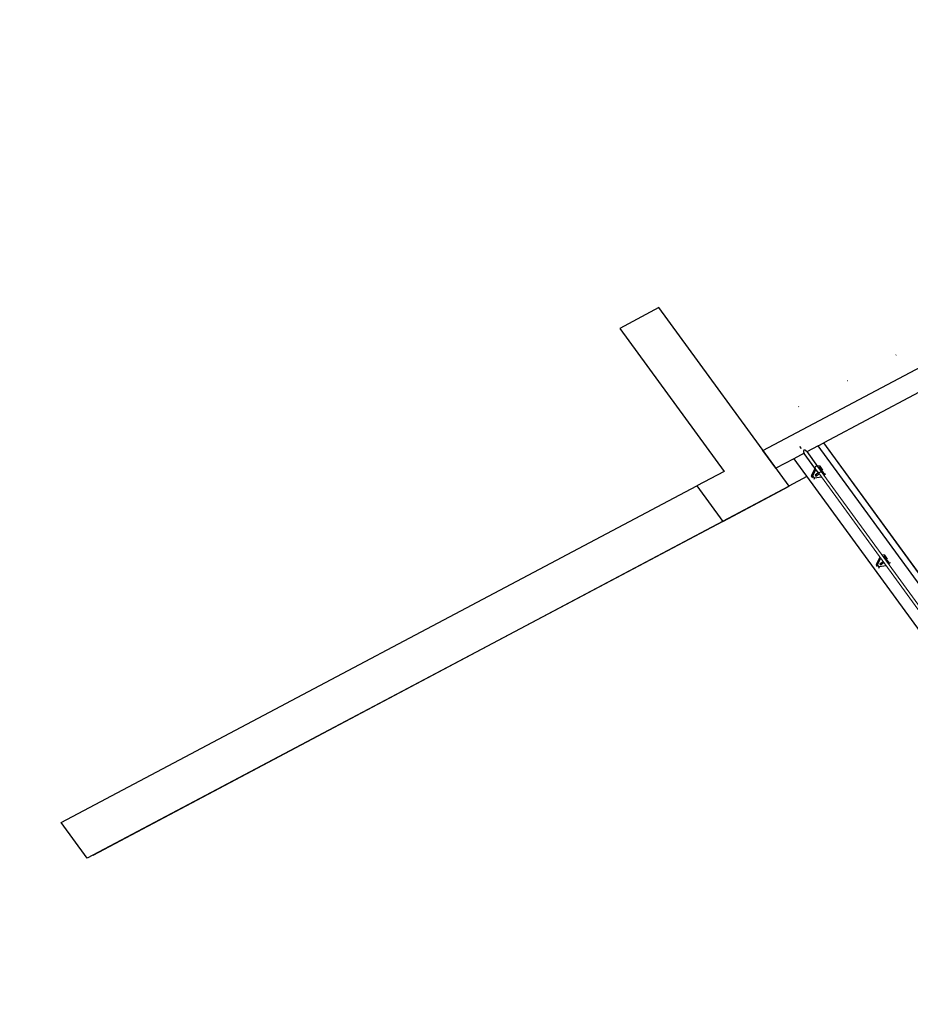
# Model space of a CAD drawing. Header units: metres. Extents: x 102781.1 to 102867.4, y 404261.5 to 404348.4.
# Tile 6 of 11: x 102781.1 to 102797.4, y 404316.5 to 404334.5. Entities that reach past the tile are written whole.
import ezdxf

# ---------------------------------------------------------------- set-up
doc = ezdxf.new("R2010")
doc.units = ezdxf.units.M
doc.layers.get('0').update_dxf_attribs({"color": 170})
for name, color, linetype, lineweight in [('N-CO-BC-BETONVORM-G', 170, 'Continuous', 25), ('N-CO-BC-BETONVORM-G-1', 170, 'Continuous', 25), ('N-CO-SC-STAALVORM-G', 170, 'Continuous', 25), ('N-CO-SC-STAALVORM-G-2', 170, 'Continuous', 18)]:
    doc.layers.add(name, color=color, linetype=linetype, lineweight=lineweight)

# ---------------------------------------------------------------- blocks, each defined once
blk = doc.blocks.new('AG_SF_Dek - Dek-3897233-N_A_P_')
at = {"layer": 'N-CO-BC-BETONVORM-G-1'}
for p, q in [((-32.638, -1.497), (-32.917, -3.451)), ((-32.934, -3.565), (-32.917, -3.453)), ((-23.456, -3.451), (-32.917, -3.451)), ((-23.454, -3.453), (-32.917, -3.453))]:
    blk.add_line(p, q, dxfattribs=at)
at = {"layer": 'N-CO-SC-STAALVORM-G'}
for p, q in [((-32.934, -3.565), (-32.967, -3.799)), ((-23.455, -3.565), (-32.934, -3.565)), ((-32.975, -3.856), (-33.005, -4.065)), ((-33.005, -4.065), (-23.455, -4.065))]:
    blk.add_line(p, q, dxfattribs=at)
blk = doc.blocks.new('Railing - Leuningstijl_Links-4129778-N_A_P_')
at = {"layer": 'N-CO-BC-BETONVORM-G-1'}
for p, q in [((-0.04, 0.088), (0, 0.128)), ((-0.015, 0.077), (-0.04, 0.088)), ((-0.04, 0), (-0.04, 0.088)), ((0.057, 0.113), (0.195, 0.04)), ((0.17, 0.025), (0.195, 0.04)), ((0.195, 0.04), (0.195, 0)), ((-0.04, -0.088), (-0.015, -0.077)), ((0.17, -0.025), (0.195, -0.04))]:
    blk.add_line(p, q, dxfattribs=at)
at = {"layer": 'N-CO-SC-STAALVORM-G'}
for p, q in [((0, 0.451), (0, 0.116)), ((0.057, 0.116), (0.057, 0.451)), ((0, 0.093), (-0.015, 0.077)), ((-0.015, 0.077), (-0.015, -0.077)), ((0, 0.116), (0, 0)), ((0.049, 0.01), (0.098, 0.01)), ((0.057, 0), (0.057, 0.116)), ((0.17, 0.025), (0.058, 0.085)), ((0.098, 0.01), (0.128, 0.01)), ((0.128, 0.01), (0.128, -0.01)), ((0.17, -0.025), (0.17, 0.025)), ((-0.015, -0.077), (0, -0.093)), ((0.098, -0.01), (0.057, -0.01)), ((0.057, -0.085), (0.17, -0.025)), ((0.128, -0.01), (0.098, -0.01))]:
    blk.add_line(p, q, dxfattribs=at)
for points, knots in [([(0, 0.451), (0, 0.453), (0, 0.457), (0.001, 0.463), (0.002, 0.47), (0.003, 0.474), (0.005, 0.478), (0.006, 0.482), (0.008, 0.485), (0.01, 0.488), (0.012, 0.491), (0.014, 0.493), (0.016, 0.495), (0.018, 0.497), (0.022, 0.499), (0.026, 0.5), (0.028, 0.5)], [0.5, 0.5, 0.5, 0.5, 0.5416667, 0.5833333, 0.625, 0.6666667, 0.6875, 0.7083333, 0.75, 0.7708333, 0.7916667, 0.8333333, 0.8541667, 0.875, 0.9166667, 1, 1, 1, 1]), ([(0.028, 0.5), (0.031, 0.5), (0.035, 0.499), (0.039, 0.497), (0.041, 0.495), (0.043, 0.493), (0.045, 0.491), (0.047, 0.488), (0.049, 0.485), (0.051, 0.482), (0.052, 0.478), (0.054, 0.474), (0.055, 0.47), (0.056, 0.463), (0.057, 0.457), (0.057, 0.453), (0.057, 0.451)], [0, 0, 0, 0, 0.0833333, 0.125, 0.1458333, 0.1666667, 0.2083333, 0.2291667, 0.25, 0.2916667, 0.3125, 0.3333333, 0.375, 0.4166667, 0.4583333, 0.5, 0.5, 0.5, 0.5]), ([(0, 0.116), (0, 0.116), (0, 0.118), (0.001, 0.12), (0.002, 0.122), (0.004, 0.124), (0.006, 0.126), (0.008, 0.127), (0.011, 0.129), (0.015, 0.13), (0.021, 0.132), (0.026, 0.132), (0.028, 0.132)], [0.5, 0.5, 0.5, 0.5, 0.5416667, 0.5833333, 0.625, 0.6666667, 0.7083333, 0.75, 0.7916667, 0.8333333, 0.9166667, 1, 1, 1, 1]), ([(0.028, 0.132), (0.031, 0.132), (0.036, 0.132), (0.042, 0.13), (0.046, 0.129), (0.049, 0.127), (0.051, 0.126), (0.053, 0.124), (0.055, 0.122), (0.056, 0.12), (0.057, 0.118), (0.057, 0.116), (0.057, 0.116)], [0, 0, 0, 0, 0.0833333, 0.1666667, 0.2083333, 0.25, 0.2916667, 0.3333333, 0.375, 0.4166667, 0.4583333, 0.5, 0.5, 0.5, 0.5])]:
    blk.add_open_spline(points, degree=3, knots=knots, dxfattribs=at)
blk = doc.blocks.new('Railing - Leuningstijl-4129782-N_A_P_')
at = {"layer": 'N-CO-BC-BETONVORM-G-1'}
for p, q in [((-0.04, 0.088), (0, 0.128)), ((-0.015, 0.077), (-0.04, 0.088)), ((-0.04, 0), (-0.04, 0.088)), ((0.057, 0.113), (0.195, 0.04)), ((0.17, 0.025), (0.195, 0.04)), ((0.195, 0.04), (0.195, 0)), ((-0.04, -0.088), (-0.015, -0.077)), ((0.17, -0.025), (0.195, -0.04))]:
    blk.add_line(p, q, dxfattribs=at)
at = {"layer": 'N-CO-SC-STAALVORM-G'}
for p, q in [((0, 0.093), (-0.015, 0.077)), ((-0.015, 0.077), (-0.015, -0.077)), ((0.17, 0.025), (0.057, 0.085)), ((0.057, 0.01), (0.098, 0.01)), ((0.098, 0.01), (0.128, 0.01)), ((0.128, 0.01), (0.128, -0.01)), ((0.17, -0.025), (0.17, 0.025)), ((-0.015, -0.077), (0, -0.093)), ((0.098, -0.01), (0.057, -0.01)), ((0.057, -0.085), (0.17, -0.025)), ((0.128, -0.01), (0.098, -0.01))]:
    blk.add_line(p, q, dxfattribs=at)
blk = doc.blocks.new('Railing - Railing-4122559-N_A_P_')
at = {"layer": 'N-CO-SC-STAALVORM-G-2'}
for p, q in [((-58.612, 9.38), (-67.679, 9.38)), ((-67.679, 9.323), (-58.612, 9.323))]:
    blk.add_line(p, q, dxfattribs=at)
at = {"layer": 'N-CO-SC-STAALVORM-G-2', "flags": 128}
blk.add_lwpolyline([(-67.679, 9.323), (-67.679, 9.324), (-67.679, 9.327), (-67.679, 9.331), (-67.679, 9.337), (-67.679, 9.344), (-67.679, 9.351), (-67.679, 9.359), (-67.679, 9.366), (-67.679, 9.371), (-67.679, 9.376), (-67.679, 9.379), (-67.679, 9.38)], dxfattribs=at)
at = {"extrusion": (0, 0, -1), "zscale": -1, "rotation": 270.0000000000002}
for name, p in [('Railing - Leuningstijl_Links-4129778-N_A_P_', (67.679, 9.38)), ('Railing - Leuningstijl-4129782-N_A_P_', (65.666, 9.38))]:
    blk.add_blockref(name, p, dxfattribs=at)
blk = doc.blocks.new('AG_WA_Wand noord - AG_WA_Wand noord-4026501-N_A_P_')
at = {"layer": 'N-CO-BC-BETONVORM-G-1'}
for p, q in [((-70.598, 17.543), (-70.712, 16.743)), ((-67.365, 17.544), (-70.598, 17.543)), ((-68.619, 8.743), (-67.365, 17.544)), ((-67.479, 16.744), (-67.365, 17.544)), ((-66.961, 17.544), (-67.004, 17.244)), ((-66.961, 17.545), (-66.561, 17.545)), ((-66.557, 17.544), (-66.6, 17.244)), ((-66.561, 17.545), (-66.557, 17.544)), ((-70.712, 16.743), (-67.479, 16.744)), ((-67.883, 16.744), (-67.884, 16.74)), ((-67.883, 16.744), (-67.558, 16.744)), ((-68.026, 15.746), (-68.027, 15.74)), ((-68.168, 14.746), (-68.169, 14.74)), ((-68.311, 13.746), (-68.311, 13.74)), ((-68.453, 12.746), (-68.454, 12.74)), ((-68.596, 11.746), (-68.596, 11.74)), ((-68.738, 10.746), (-68.739, 10.74)), ((-68.881, 9.746), (-68.881, 9.74)), ((-68.162, 9.114), (-68.215, 8.743)), ((-67.758, 9.114), (-67.811, 8.743)), ((-71.852, 8.743), (-71.966, 7.943)), ((-67.806, 8.743), (-71.852, 8.743)), ((-69.023, 8.746), (-69.023, 8.743)), ((-68.215, 8.743), (-68.619, 8.743)), ((-68, 7.386), (-67.806, 8.743)), ((-71.966, 7.943), (-68.728, 7.943)), ((-68.728, 7.943), (-68.808, 7.386)), ((-70.671, -5.655), (-68.808, 7.386)), ((-68, 7.386), (-69.863, -5.654)), ((-68.808, 7.386), (-68, 7.386)), ((-69.863, -5.654), (-70.671, -5.655))]:
    blk.add_line(p, q, dxfattribs=at)

msp = doc.modelspace()

# ---------------------------------------------------------------- linework, layer by layer
at = {"layer": 'N-CO-BC-BETONVORM-G'}
for p, q in [((102795.356, 404326.695), (102795.386, 404326.655)), ((102782.418, 404319.211), (102795.159, 404325.969))]:
    msp.add_line(p, q, dxfattribs=at)

# ---------------------------------------------------------------- block references
for name, p, rotation in [('AG_WA_Wand noord - AG_WA_Wand noord-4026501-N_A_P_', (102828, 404266), 306.0531235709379), ('AG_SF_Dek - Dek-3897233-N_A_P_', (102817.972, 404302.188), 306.0743297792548), ('Railing - Railing-4122559-N_A_P_', (102828, 404266), 306.0531235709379)]:
    msp.add_blockref(name, p, dxfattribs=dict(at, rotation=rotation))

doc.saveas('drawing.dxf')
